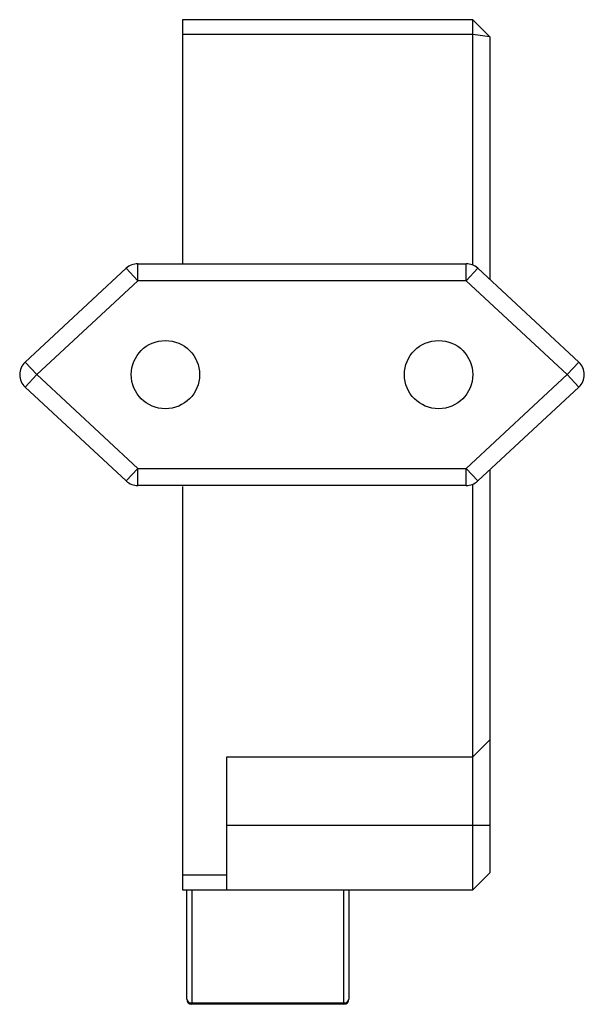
# Model space of a CAD drawing. Header units: millimetres. Extents: x -9.5 to 23.5, y -32.2 to 25.5.
import ezdxf

# ---------------------------------------------------------------- set-up
doc = ezdxf.new("R2010")
doc.units = ezdxf.units.MM

msp = doc.modelspace()

# ---------------------------------------------------------------- linework, layer by layer
at = {"color": 7, "linetype": 'Continuous', "lineweight": 25}
for p, q in [((0, 25.5), (0, 11.2)), ((17, 25.5), (0, 25.5)), ((17, 11.12), (17, 25.5)), ((18, 24.5), (17, 25.5)), ((17, 24.623), (0, 24.623)), ((18, 24.5), (17, 24.623)), ((18, 24.5), (18, 10.271)), ((-2.607, 10.2), (-2.607, 11.2)), ((-2.607, 11.2), (16.607, 11.2)), ((16.607, 10.2), (16.607, 11.2)), ((-9.211, 5.433), (-3.288, 10.933)), ((-2.607, 10.2), (-3.288, 10.933)), ((16.607, 10.2), (17.288, 10.933)), ((17.288, 10.933), (23.211, 5.433)), ((-2.607, 10.2), (-8.53, 4.7)), ((16.607, 10.2), (-2.607, 10.2)), ((22.53, 4.7), (16.607, 10.2)), ((-8.53, 4.7), (-9.211, 5.433)), ((23.211, 5.433), (22.53, 4.7)), ((-9.211, 3.967), (-8.53, 4.7)), ((-8.53, 4.7), (-2.607, -0.8)), ((16.607, -0.8), (22.53, 4.7)), ((23.211, 3.967), (22.53, 4.7)), ((-3.288, -1.533), (-9.211, 3.967)), ((23.211, 3.967), (17.288, -1.533)), ((-2.607, -0.8), (-3.288, -1.533)), ((-2.607, -1.8), (-2.607, -0.8)), ((-2.607, -0.8), (16.607, -0.8)), ((16.607, -1.8), (16.607, -0.8)), ((17.288, -1.533), (16.607, -0.8)), ((18, -0.871), (18, -24.5)), ((17, -25.5), (17, -1.72)), ((16.607, -1.8), (-2.607, -1.8)), ((0, -1.85), (0, -25.5)), ((2.6, -17.7), (17, -17.7)), ((2.6, -25.5), (2.6, -17.7)), ((2.6, -21.7), (18, -21.7)), ((2.6, -24.623), (0, -24.623)), ((17, -25.5), (18, -24.5)), ((0, -25.5), (17, -25.5)), ((0.25, -31.9), (0.25, -25.5)), ((0.55, -25.5), (0.55, -32.2)), ((9.45, -32.2), (9.45, -25.5)), ((9.75, -25.5), (9.75, -31.9)), ((0.55, -32.112), (9.45, -32.112)), ((9.45, -32.2), (0.55, -32.2))]:
    msp.add_line(p, q, dxfattribs=at)
for centre in [(-1, 4.7), (15, 4.7)]:
    msp.add_circle(centre, 2, dxfattribs=at)
for centre, radius, start, end in [((-2.607, 10.2), 1, 90, 132.8789), ((16.607, 10.2), 1, 47.1211, 90), ((-8.53, 4.7), 1, 132.8789, 227.1211), ((22.53, 4.7), 1, 312.8789, 47.1211), ((-2.607, -0.8), 1, 227.1211, 270), ((16.607, -0.8), 1, 270, 312.8789), ((0.512, -31.847), 0.268, 191.42175, 278.04947), ((0.55, -31.9), 0.3, 180, 270), ((9.488, -31.847), 0.268, 261.95053, 348.57825), ((9.45, -31.9), 0.3, 270, 0)]:
    msp.add_arc(centre, radius, start, end, dxfattribs=at)
msp.add_open_spline([(17, -17.7), (17.334, -17.366), (17.667, -17.033), (18, -16.7)], degree=3, dxfattribs=at)

doc.saveas('drawing.dxf')
